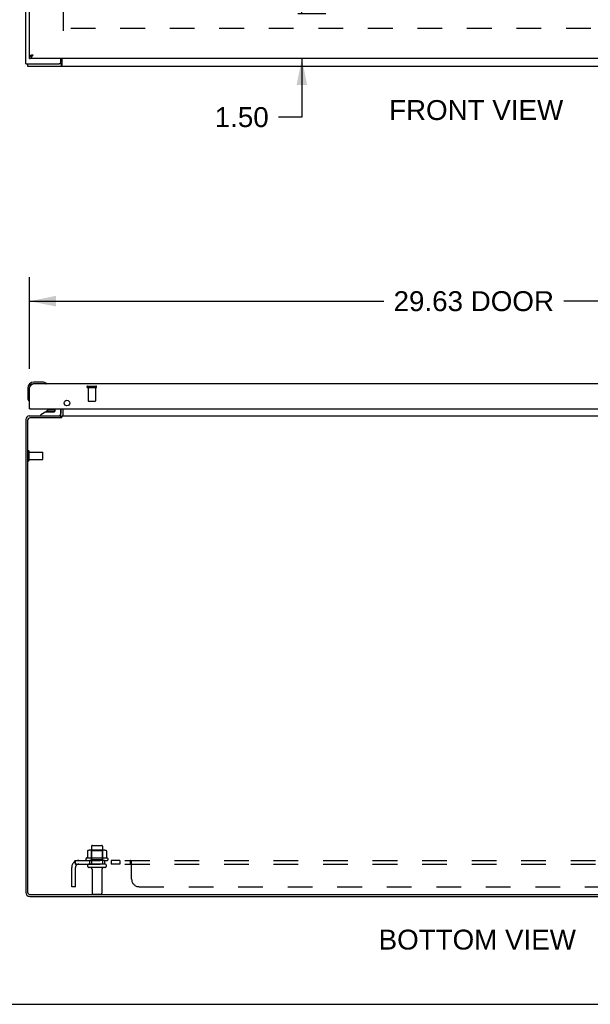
# Model space of a CAD drawing. Header units: inches. Extents: x 0 to 150, y 0 to 97.
# Tile 2 of 10: x 37 to 56, y 0 to 33. Entities that reach past the tile are written whole.
import ezdxf

# ---------------------------------------------------------------- set-up
doc = ezdxf.new("R2010")
doc.units = ezdxf.units.IN
doc.header["$LTSCALE"] = 8.257143
doc.header["$MEASUREMENT"] = 0
doc.linetypes.add('HIDDEN', pattern=[0.2, 0.1, -0.1])
doc.layers.get('0').update_dxf_attribs({"linetype": 'CONTINUOUS'})
for name, color, linetype in [('02___PRT_ALL_AXES', 7, 'CONTINUOUS'), ('DEFAULT_2', 8, 'HIDDEN'), ('DIMENSIONS', 7, 'CONTINUOUS')]:
    doc.layers.add(name, color=color, linetype=linetype)
doc.styles.get("Standard").update_dxf_attribs({"font": 'arial.ttf'})
doc.dimstyles.new('DIMSTYLE_1', dxfattribs={"dimtxt": 0.662338, "dimasz": 0.883117, "dimexe": 0.09, "dimexo": 0.07, "dimgap": 0.0375, "dimtad": 0, "dimtih": 1, "dimtoh": 1, "dimzin": 4, "dimdsep": 46, "dimtxsty": 'Standard', "dimblk": '_FILLED', "dimblk1": '_FILLED', "dimblk2": '_FILLED', "dimcen": 0.09, "dimadec": 3, "dimazin": 1, "dimtfac": 1, "dimtdec": 3, "dimtofl": 0, "dimtmove": 0, "dimatfit": 3, "dimldrblk": '_FILLED', "dimfxl": 0, "dimtolj": 1, "dimtzin": 4, "dimarcsym": 0})

# ---------------------------------------------------------------- blocks, each defined once
blk = doc.blocks.new('_FILLED')
at = {"color": 0, "linetype": 'ByBlock'}
blk.add_solid([(0, 0), (-1, 0.2), (-1, -0.2)], dxfattribs=at)
blk = doc.blocks.new('*D5')
at = {"layer": 'DIMENSIONS', "color": 2, "linetype": 'Continuous'}
for p, q in [((37.249, 21.161), (37.249, 24.211)), ((66.874, 21.161), (66.874, 24.211)), ((37.249, 23.416), (49.059, 23.416)), ((66.874, 23.416), (55.064, 23.416))]:
    blk.add_line(p, q, dxfattribs=at)
at = {"layer": 'DIMENSIONS', "color": 2, "linetype": 'Continuous', "xscale": 0.8831168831, "yscale": 0.8831168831, "zscale": 0.8831168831, "rotation": 180}
blk.add_blockref('_FILLED', (37.249, 23.416), dxfattribs=at)
at = {"layer": 'DIMENSIONS', "color": 2, "linetype": 'Continuous', "xscale": 0.8831168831, "yscale": 0.8831168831, "zscale": 0.8831168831}
blk.add_blockref('_FILLED', (66.874, 23.416), dxfattribs=at)
at = {"layer": 'DIMENSIONS', "color": 2, "linetype": 'Continuous', "insert": (52.061, 23.748), "char_height": 0.6623, "width": 5.34302, "attachment_point": 2, "line_spacing_factor": 0.9}
blk.add_mtext('29.63 DOOR', dxfattribs=at)
blk = doc.blocks.new('*D12')
at = {"layer": 'DIMENSIONS', "color": 2, "linetype": 'Continuous'}
for p, q in [((46.329, 32.997), (46.329, 34.763)), ((46.199, 32.997), (47.124, 32.997)), ((51.335, 31.497), (45.534, 31.497)), ((46.329, 31.497), (46.329, 29.546)), ((46.329, 29.546), (45.556, 29.546))]:
    blk.add_line(p, q, dxfattribs=at)
at = {"layer": 'DIMENSIONS', "color": 2, "linetype": 'Continuous', "xscale": 0.8831168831, "yscale": 0.8831168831, "zscale": 0.8831168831}
for p, rotation in [((46.329, 32.997), 270), ((46.329, 31.497), 90)]:
    blk.add_blockref('_FILLED', p, dxfattribs=dict(at, rotation=rotation))
at = {"layer": 'DIMENSIONS', "color": 2, "linetype": 'Continuous', "insert": (45.225, 29.877), "char_height": 0.6623, "width": 1.79988, "attachment_point": 3, "line_spacing_factor": 0.9}
blk.add_mtext('1.50', dxfattribs=at)

msp = doc.modelspace()

# ---------------------------------------------------------------- linework, layer by layer
at = {"color": 3, "linetype": 'Continuous'}
for p, q in [((37.124, 31.322), (37.124, 67.172)), ((37.249, 31.572), (37.249, 35.497)), ((66.874, 31.497), (37.249, 31.497)), ((37.305, 31.599), (37.3, 31.598)), ((37.31, 31.6), (37.305, 31.599)), ((37.316, 31.602), (37.31, 31.6)), ((37.321, 31.603), (37.316, 31.602)), ((37.327, 31.605), (37.321, 31.603)), ((37.336, 31.607), (37.327, 31.605)), ((37.348, 31.609), (37.336, 31.607)), ((37.347, 31.584), (37.351, 31.591)), ((37.366, 31.614), (37.348, 31.609)), ((37.351, 31.591), (37.356, 31.597)), ((37.356, 31.597), (37.366, 31.614)), ((38.299, 31.382), (38.299, 31.497)), ((38.326, 31.497), (38.326, 31.277)), ((37.124, 31.322), (38.239, 31.322)), ((37.187, 31.247), (67.061, 31.247)), ((66.757, 20.66), (37.366, 20.66)), ((37.249, 20.543), (37.257, 20.556)), ((37.249, 19.835), (37.249, 20.543)), ((37.257, 20.556), (37.262, 20.562)), ((37.262, 20.562), (37.266, 20.569)), ((37.264, 19.835), (66.859, 19.835)), ((38.299, 19.634), (38.299, 19.835)), ((38.376, 19.599), (38.376, 19.835)), ((37.124, 19.475), (37.124, 3.728)), ((37.187, 19.449), (37.187, 3.735)), ((37.241, 19.592), (38.299, 19.592)), ((38.301, 19.529), (37.267, 19.529)), ((38.303, 19.531), (38.301, 19.529)), ((38.305, 19.533), (38.303, 19.531)), ((38.308, 19.536), (38.305, 19.533)), ((38.313, 19.541), (38.308, 19.536)), ((38.316, 19.543), (38.313, 19.541)), ((38.326, 19.592), (38.326, 19.554)), ((38.326, 19.592), (65.922, 19.592)), ((37.267, 3.655), (66.981, 3.655)), ((37.26, 3.592), (66.988, 3.592))]:
    msp.add_line(p, q, dxfattribs=at)
at = {"color": 7, "linetype": 'Continuous'}
for p, q in [((37.249, 31.497), (37.249, 31.572)), ((37.187, 31.322), (37.187, 31.247)), ((38.301, 31.322), (38.239, 31.322)), ((38.301, 31.322), (38.301, 31.247)), ((37.678, 20.72), (37.389, 20.72)), ((37.716, 20.717), (37.678, 20.72)), ((37.814, 20.673), (37.814, 20.673)), ((37.189, 20.52), (37.189, 20.23)), ((37.189, 20.23), (37.192, 20.192)), ((37.234, 20.102), (37.235, 20.098)), ((37.235, 20.098), (37.235, 20.097)), ((37.264, 19.835), (37.249, 19.835)), ((37.799, 19.73), (37.623, 19.631)), ((37.799, 19.73), (38.076, 19.73)), ((37.957, 19.795), (37.887, 19.795)), ((37.957, 19.746), (37.887, 19.746)), ((38.027, 19.795), (37.957, 19.795)), ((37.957, 19.795), (37.957, 19.795)), ((38.027, 19.746), (37.957, 19.746)), ((37.957, 19.746), (37.957, 19.746)), ((38.107, 19.761), (38.107, 19.835)), ((38.292, 19.835), (38.292, 19.671)), ((38.374, 19.634), (38.374, 19.835)), ((37.623, 19.592), (37.623, 19.631)), ((38.299, 19.529), (38.299, 19.592)), ((38.316, 19.543), (38.299, 19.569)), ((0, 0), (150.13, 0))]:
    msp.add_line(p, q, dxfattribs=at)
at = {"color": 3, "linetype": 'Continuous'}
for points in [[(37.3, 31.598), (37.297, 31.597), (37.295, 31.596), (37.292, 31.595), (37.29, 31.595), (37.288, 31.594), (37.285, 31.593), (37.283, 31.593), (37.281, 31.592), (37.279, 31.591), (37.277, 31.591), (37.275, 31.59), (37.273, 31.589), (37.271, 31.588), (37.27, 31.588), (37.268, 31.587), (37.266, 31.586), (37.265, 31.586), (37.263, 31.585), (37.262, 31.584), (37.26, 31.584), (37.259, 31.583), (37.258, 31.582), (37.257, 31.581), (37.256, 31.581), (37.255, 31.58), (37.254, 31.579), (37.253, 31.579), (37.252, 31.578), (37.252, 31.577), (37.251, 31.577), (37.25, 31.576), (37.25, 31.575), (37.25, 31.574), (37.249, 31.574), (37.249, 31.573), (37.249, 31.572), (37.249, 31.572)], [(37.249, 31.497), (37.251, 31.497), (37.253, 31.497), (37.255, 31.497), (37.257, 31.497), (37.259, 31.498), (37.262, 31.498), (37.264, 31.499), (37.266, 31.5), (37.268, 31.5), (37.27, 31.501), (37.272, 31.502), (37.274, 31.503), (37.276, 31.504), (37.278, 31.506), (37.28, 31.507), (37.282, 31.508), (37.284, 31.51), (37.287, 31.511), (37.289, 31.513), (37.291, 31.515), (37.293, 31.516), (37.295, 31.518), (37.297, 31.52), (37.299, 31.522), (37.301, 31.524), (37.303, 31.526), (37.305, 31.529), (37.307, 31.531), (37.31, 31.533), (37.312, 31.536), (37.314, 31.538), (37.316, 31.541), (37.318, 31.543), (37.32, 31.546), (37.322, 31.549), (37.324, 31.551), (37.326, 31.554), (37.328, 31.557), (37.33, 31.56), (37.333, 31.563), (37.335, 31.566), (37.337, 31.569)], [(37.337, 31.569), (37.339, 31.572), (37.341, 31.575), (37.343, 31.578), (37.347, 31.584)], [(38.326, 31.277), (38.325, 31.276), (38.323, 31.274), (38.322, 31.272), (38.321, 31.27), (38.319, 31.268), (38.318, 31.265), (38.317, 31.263), (38.316, 31.261), (38.314, 31.259), (38.313, 31.257), (38.312, 31.255), (38.311, 31.253), (38.309, 31.251), (38.308, 31.25), (38.307, 31.249), (38.305, 31.248), (38.304, 31.247), (38.303, 31.247), (38.302, 31.247), (38.301, 31.247)], [(37.266, 20.569), (37.27, 20.575), (37.272, 20.578), (37.274, 20.581), (37.276, 20.584), (37.278, 20.588), (37.28, 20.591), (37.282, 20.594), (37.284, 20.596), (37.287, 20.599), (37.289, 20.602), (37.291, 20.605), (37.293, 20.608), (37.295, 20.61), (37.297, 20.613), (37.299, 20.616), (37.301, 20.618), (37.303, 20.621), (37.305, 20.623), (37.307, 20.626), (37.31, 20.628), (37.312, 20.63), (37.314, 20.632), (37.316, 20.634), (37.318, 20.636), (37.32, 20.638), (37.322, 20.64), (37.324, 20.642), (37.326, 20.644), (37.328, 20.645), (37.33, 20.647), (37.333, 20.648), (37.335, 20.65), (37.337, 20.651), (37.339, 20.652), (37.341, 20.653), (37.343, 20.654), (37.345, 20.655), (37.347, 20.656), (37.349, 20.657), (37.351, 20.658), (37.353, 20.658), (37.356, 20.659), (37.358, 20.659), (37.36, 20.659), (37.362, 20.66), (37.364, 20.66), (37.366, 20.66)], [(38.28, 19.599), (38.28, 19.599), (38.281, 19.599), (38.282, 19.599), (38.283, 19.599), (38.284, 19.599), (38.285, 19.598), (38.286, 19.597), (38.288, 19.597)], [(38.288, 19.597), (38.291, 19.595), (38.292, 19.594), (38.294, 19.593), (38.295, 19.593), (38.296, 19.592), (38.298, 19.592), (38.299, 19.592)], [(38.326, 19.554), (38.325, 19.552), (38.323, 19.551), (38.322, 19.55), (38.321, 19.548), (38.319, 19.547), (38.318, 19.545), (38.317, 19.544), (38.316, 19.543)], [(38.369, 19.598), (38.368, 19.598), (38.366, 19.597), (38.365, 19.597), (38.364, 19.596), (38.362, 19.595), (38.361, 19.594), (38.359, 19.594), (38.358, 19.593)], [(38.376, 19.599), (38.375, 19.599), (38.374, 19.599), (38.373, 19.599), (38.372, 19.599), (38.37, 19.599), (38.369, 19.598)]]:
    msp.add_lwpolyline(points, dxfattribs=at)
at = {"color": 7, "linetype": 'Continuous'}
for points in [[(37.249, 31.572), (37.251, 31.572), (37.253, 31.572), (37.255, 31.572), (37.257, 31.572), (37.259, 31.572), (37.262, 31.572), (37.264, 31.572), (37.266, 31.573), (37.268, 31.573), (37.27, 31.573), (37.272, 31.574), (37.274, 31.574), (37.276, 31.574), (37.278, 31.575), (37.28, 31.575), (37.282, 31.576), (37.284, 31.576), (37.287, 31.577), (37.289, 31.577), (37.291, 31.578), (37.293, 31.579), (37.295, 31.579), (37.297, 31.58), (37.299, 31.581), (37.301, 31.582), (37.303, 31.582), (37.305, 31.583), (37.307, 31.584), (37.31, 31.585), (37.312, 31.586), (37.314, 31.587), (37.316, 31.587), (37.318, 31.588), (37.32, 31.589), (37.322, 31.59), (37.324, 31.591)], [(38.31, 31.326), (38.309, 31.325), (38.308, 31.324), (38.306, 31.324), (38.305, 31.323), (38.304, 31.322), (38.303, 31.322), (38.302, 31.322), (38.301, 31.322)], [(38.326, 31.333), (38.325, 31.333), (38.324, 31.333), (38.323, 31.333), (38.322, 31.333), (38.321, 31.333), (38.319, 31.333), (38.318, 31.332), (38.317, 31.332), (38.315, 31.331), (38.314, 31.33), (38.313, 31.329), (38.312, 31.328), (38.31, 31.326)], [(37.814, 20.673), (37.812, 20.674), (37.811, 20.674), (37.807, 20.675)], [(37.235, 20.097), (37.236, 20.095), (37.236, 20.095)]]:
    msp.add_lwpolyline(points, dxfattribs=at)
at = {"color": 3, "linetype": 'Continuous'}
msp.add_circle((38.499, 20.023), 0.094, dxfattribs=at)
for centre, radius, start, end in [((38.239, 31.382), 0.06, 270, 360), ((37.366, 20.543), 0.117, 90, 180), ((37.264, 19.85), 0.015, 180, 270), ((37.241, 19.475), 0.117, 90, 180), ((37.267, 19.449), 0.08, 90, 180), ((38.257, 19.634), 0.042, 270, 360), ((37.26, 3.728), 0.136, 180, 270), ((37.267, 3.735), 0.08, 180, 270)]:
    msp.add_arc(centre, radius, start, end, dxfattribs=at)
at = {"color": 7, "linetype": 'Continuous'}
for centre, radius, start, end in [((37.389, 20.52), 0.2, 90, 180), ((37.678, 20.47), 0.25, 59.1101, 90), ((37.799, 20.675), 0.015, 270, 353.6204), ((37.799, 20.671), 0.015, 6.3796, 59.1101), ((37.439, 20.23), 0.25, 180, 210.8899), ((37.237, 20.11), 0.015, 210.8899, 263.6204), ((37.234, 20.11), 0.015, 276.3796, 360), ((37.887, 19.705), 0.09, 90, 163.8589), ((37.887, 19.656), 0.09, 90, 124.6434), ((38.027, 19.705), 0.09, 30.3677, 90), ((38.027, 19.656), 0.09, 55.8656, 90), ((38.076, 19.761), 0.031, 270, 360), ((38.213, 19.671), 0.079, 270, 360), ((38.257, 19.634), 0.117, 342.2172, 360)]:
    msp.add_arc(centre, radius, start, end, dxfattribs=at)
at = {"layer": '02___PRT_ALL_AXES', "color": 8, "linetype": 'HIDDEN'}
for p, q in [((39.2, 20.542), (39.2, 20.095)), ((39.2, 20.542), (39.448, 20.542)), ((39.448, 20.542), (39.448, 20.095)), ((37.242, 18.143), (37.242, 18.391)), ((37.242, 18.391), (37.689, 18.391)), ((37.242, 18.143), (37.689, 18.143)), ((39.316, 5.262), (39.316, 4.667)), ((39.682, 5.262), (39.682, 4.667)), ((39.855, 4.862), (39.143, 4.862)), ((39.165, 4.792), (39.249, 4.792)), ((39.249, 4.792), (39.249, 4.667)), ((39.749, 4.792), (39.249, 4.792)), ((39.749, 4.667), (39.249, 4.667)), ((39.749, 4.792), (39.749, 4.667)), ((39.749, 4.792), (39.833, 4.792)), ((39.977, 4.792), (39.977, 4.667)), ((40.258, 4.792), (39.977, 4.792)), ((40.258, 4.667), (39.977, 4.667)), ((40.258, 4.792), (40.258, 4.667)), ((39.333, 4.498), (39.333, 3.697)), ((39.665, 4.498), (39.665, 3.697))]:
    msp.add_line(p, q, dxfattribs=at)
at = {"layer": '02___PRT_ALL_AXES', "color": 7, "linetype": 'Continuous'}
for start, end in [(171.3788, 174.3159), (167.6738, 168.0893)]:
    msp.add_arc((37.389, 20.52), 0.2, start, end, dxfattribs=at)
at = {"layer": '02___PRT_ALL_AXES', "color": 8, "linetype": 'HIDDEN'}
for centre, radius, start, end in [((39.165, 4.83), 0.0384, 124.4497, 270), ((39.499, 4.262), 0.698, 117.6814, 120.6631), ((39.499, 4.262), 0.698, 59.3369, 62.3186), ((39.833, 4.83), 0.0384, 270, 55.5503)]:
    msp.add_arc(centre, radius, start, end, dxfattribs=at)
at = {"layer": 'DEFAULT_2', "color": 8, "linetype": 'HIDDEN'}
for p, q in [((38.374, 66.072), (38.374, 32.422)), ((65.872, 32.497), (38.376, 32.497)), ((39.182, 20.585), (39.466, 20.585)), ((39.182, 20.542), (39.466, 20.542)), ((39.21, 20.085), (39.438, 20.085)), ((37.199, 18.125), (37.199, 18.409)), ((37.242, 18.125), (37.242, 18.409)), ((37.699, 18.153), (37.699, 18.381)), ((39.346, 5.292), (39.652, 5.292)), ((39.18, 5.106), (39.18, 4.888)), ((39.755, 5.128), (39.243, 5.128)), ((39.315, 5.108), (39.295, 5.128)), ((39.315, 4.812), (39.315, 5.108)), ((39.682, 5.108), (39.315, 5.108)), ((39.682, 5.108), (39.702, 5.128)), ((39.682, 4.812), (39.682, 5.108)), ((39.818, 5.106), (39.818, 4.888)), ((38.742, 4.738), (38.821, 4.641)), ((38.78, 4.667), (38.78, 4.792)), ((38.78, 4.792), (65.468, 4.792)), ((38.78, 4.724), (38.78, 4.723)), ((38.78, 4.667), (65.468, 4.667)), ((38.785, 4.705), (38.785, 4.706)), ((38.785, 4.703), (38.785, 4.705)), ((38.786, 4.701), (38.785, 4.703)), ((38.787, 4.7), (38.786, 4.701)), ((38.787, 4.698), (38.787, 4.7)), ((38.788, 4.697), (38.787, 4.698)), ((38.808, 4.649), (38.802, 4.654)), ((39.315, 4.812), (39.295, 4.792)), ((39.682, 4.812), (39.315, 4.812)), ((39.682, 4.812), (39.702, 4.792)), ((40.62, 4.667), (40.62, 4.792)), ((40.621, 4.792), (40.62, 4.792)), ((40.621, 4.667), (40.62, 4.667)), ((40.645, 4.756), (40.641, 4.766)), ((40.647, 4.642), (40.646, 4.642)), ((40.655, 4.167), (40.655, 4.738)), ((38.655, 3.917), (38.655, 4.555)), ((38.78, 3.917), (38.78, 4.555)), ((39.763, 4.561), (39.234, 4.561)), ((38.78, 3.917), (38.655, 3.917)), ((39.363, 3.667), (39.635, 3.667)), ((40.905, 3.917), (63.343, 3.917))]:
    msp.add_line(p, q, dxfattribs=at)
for points in [[(39.186, 5.116), (39.185, 5.115), (39.183, 5.114), (39.182, 5.113), (39.181, 5.111), (39.181, 5.11), (39.18, 5.108), (39.18, 5.106)], [(39.812, 5.116), (39.813, 5.115), (39.815, 5.114), (39.816, 5.113), (39.817, 5.111), (39.817, 5.11), (39.818, 5.108), (39.818, 5.106)], [(38.742, 4.738), (38.744, 4.74), (38.746, 4.742), (38.747, 4.744), (38.749, 4.747), (38.751, 4.75), (38.753, 4.753), (38.754, 4.756), (38.756, 4.759), (38.757, 4.763)], [(38.757, 4.763), (38.76, 4.769), (38.762, 4.773), (38.763, 4.776), (38.764, 4.778), (38.766, 4.781), (38.768, 4.784), (38.769, 4.786), (38.771, 4.788), (38.773, 4.789), (38.774, 4.79), (38.776, 4.791), (38.778, 4.791), (38.779, 4.792), (38.78, 4.792)], [(38.78, 4.726), (38.78, 4.726), (38.78, 4.726), (38.78, 4.727), (38.78, 4.726), (38.78, 4.726), (38.78, 4.726), (38.78, 4.726), (38.78, 4.725), (38.78, 4.725), (38.78, 4.725), (38.78, 4.724), (38.78, 4.724)], [(38.785, 4.706), (38.784, 4.708), (38.784, 4.709), (38.784, 4.709), (38.783, 4.71), (38.783, 4.711), (38.783, 4.712), (38.783, 4.712), (38.783, 4.713), (38.783, 4.714), (38.782, 4.715), (38.782, 4.715), (38.782, 4.716), (38.782, 4.717), (38.782, 4.717), (38.782, 4.718), (38.781, 4.719), (38.781, 4.72), (38.781, 4.72), (38.781, 4.721), (38.781, 4.722), (38.781, 4.722), (38.781, 4.723), (38.781, 4.723), (38.78, 4.724), (38.78, 4.725), (38.78, 4.725), (38.78, 4.725), (38.78, 4.726), (38.78, 4.726)], [(38.802, 4.654), (38.8, 4.655), (38.799, 4.657), (38.797, 4.659), (38.794, 4.66), (38.792, 4.662), (38.79, 4.663), (38.788, 4.664), (38.787, 4.665), (38.785, 4.666), (38.783, 4.666), (38.782, 4.667), (38.78, 4.667)], [(38.803, 4.663), (38.803, 4.663), (38.803, 4.663), (38.803, 4.663), (38.803, 4.663), (38.803, 4.663), (38.803, 4.664), (38.802, 4.664), (38.802, 4.664), (38.802, 4.665), (38.802, 4.665), (38.801, 4.666), (38.801, 4.666), (38.801, 4.667), (38.801, 4.667), (38.8, 4.668), (38.8, 4.668), (38.8, 4.669), (38.799, 4.67), (38.799, 4.67), (38.799, 4.671), (38.798, 4.672), (38.798, 4.672), (38.797, 4.673), (38.797, 4.674), (38.797, 4.674), (38.796, 4.675), (38.796, 4.676), (38.796, 4.677), (38.795, 4.677), (38.795, 4.678), (38.795, 4.679), (38.794, 4.68), (38.794, 4.681), (38.794, 4.681), (38.793, 4.682), (38.793, 4.683), (38.792, 4.684), (38.792, 4.685), (38.792, 4.686), (38.791, 4.687), (38.791, 4.688), (38.791, 4.688), (38.79, 4.689), (38.79, 4.69), (38.79, 4.691), (38.789, 4.692), (38.789, 4.693), (38.789, 4.694), (38.788, 4.695), (38.788, 4.696), (38.788, 4.697)], [(38.8, 4.667), (38.801, 4.666), (38.801, 4.666), (38.801, 4.665), (38.802, 4.665), (38.802, 4.664), (38.802, 4.664), (38.802, 4.664), (38.803, 4.663), (38.803, 4.663), (38.803, 4.663), (38.803, 4.663), (38.803, 4.663)], [(38.821, 4.641), (38.821, 4.641), (38.82, 4.641), (38.819, 4.641), (38.818, 4.641), (38.818, 4.641), (38.817, 4.642), (38.816, 4.642), (38.815, 4.643), (38.813, 4.644), (38.812, 4.645), (38.811, 4.646), (38.809, 4.647), (38.808, 4.649)], [(39.18, 4.888), (39.18, 4.887), (39.18, 4.886), (39.179, 4.885), (39.179, 4.884), (39.179, 4.883), (39.178, 4.883), (39.178, 4.882), (39.178, 4.882), (39.177, 4.881), (39.177, 4.881), (39.177, 4.881), (39.176, 4.881), (39.176, 4.88), (39.176, 4.88), (39.176, 4.88), (39.175, 4.88), (39.175, 4.88), (39.175, 4.879)], [(39.823, 4.879), (39.823, 4.88), (39.823, 4.88), (39.822, 4.88), (39.822, 4.88), (39.822, 4.88), (39.821, 4.881), (39.821, 4.881), (39.821, 4.881), (39.821, 4.881), (39.82, 4.882), (39.82, 4.882), (39.82, 4.883), (39.819, 4.883), (39.819, 4.884), (39.818, 4.885), (39.818, 4.886), (39.818, 4.887), (39.818, 4.888)], [(40.638, 4.773), (40.637, 4.776), (40.635, 4.778), (40.634, 4.781), (40.632, 4.784), (40.63, 4.786), (40.629, 4.788), (40.627, 4.789), (40.625, 4.79), (40.624, 4.791), (40.622, 4.791), (40.621, 4.792), (40.62, 4.792)], [(40.629, 4.662), (40.627, 4.663), (40.626, 4.664), (40.625, 4.665), (40.623, 4.666), (40.622, 4.666), (40.621, 4.667), (40.62, 4.667)], [(40.63, 4.66), (40.629, 4.662), (40.627, 4.663), (40.626, 4.664)], [(40.632, 4.657), (40.631, 4.659), (40.63, 4.66)], [(40.635, 4.778), (40.634, 4.781), (40.632, 4.784)], [(40.638, 4.649), (40.637, 4.65), (40.636, 4.652), (40.635, 4.654), (40.632, 4.657)], [(40.641, 4.766), (40.64, 4.769), (40.638, 4.773)], [(40.643, 4.644), (40.642, 4.645), (40.64, 4.646), (40.639, 4.647), (40.638, 4.649)], [(40.655, 4.641), (40.654, 4.641), (40.652, 4.641), (40.651, 4.641), (40.65, 4.641), (40.648, 4.641), (40.647, 4.642), (40.646, 4.642), (40.644, 4.643), (40.643, 4.644), (40.642, 4.645), (40.64, 4.646)], [(40.655, 4.738), (40.654, 4.74), (40.652, 4.742), (40.651, 4.744), (40.65, 4.747), (40.648, 4.75), (40.647, 4.753), (40.645, 4.756)], [(40.652, 4.742), (40.651, 4.744), (40.65, 4.747), (40.648, 4.75), (40.647, 4.753)], [(40.655, 4.641), (40.654, 4.641), (40.652, 4.641), (40.651, 4.641)]]:
    msp.add_lwpolyline(points, dxfattribs=at)
for centre, radius, start, end in [((39.182, 20.563), 0.0215, 90, 270), ((39.466, 20.563), 0.0215, 270, 90), ((39.21, 20.095), 0.01, 180, 270), ((39.438, 20.095), 0.01, 270, 360), ((37.22, 18.409), 0.0215, 360, 180), ((37.689, 18.381), 0.01, 360, 90), ((37.22, 18.125), 0.0215, 180, 0), ((37.689, 18.153), 0.01, 270, 0), ((39.346, 5.262), 0.03, 90, 180), ((39.652, 5.262), 0.03, 0, 90), ((39.243, 4.987), 0.141, 90, 113.95), ((39.755, 4.987), 0.141, 66.05, 90), ((38.892, 4.555), 0.237, 90, 180), ((38.892, 4.555), 0.112, 90, 180), ((39.234, 4.614), 0.053, 90, 270), ((39.763, 4.614), 0.053, 270, 90), ((39.27, 4.498), 0.0625, 0, 90), ((39.727, 4.498), 0.0625, 90, 180), ((40.905, 4.167), 0.25, 180, 270), ((39.363, 3.697), 0.03, 180, 270), ((39.635, 3.697), 0.03, 270, 360)]:
    msp.add_arc(centre, radius, start, end, dxfattribs=at)

# ---------------------------------------------------------------- texts
at = {"layer": 'DIMENSIONS', "color": 2, "linetype": 'Continuous', "attachment_point": 2, "line_spacing_factor": 0.9}
for s, insert, char_height, width in [('FRONT VIEW', (52.14, 30.112), 0.6623, 5.79607), ('BOTTOM VIEW', (52.178, 2.486), 0.66234, 6.56428)]:
    msp.add_mtext(s, dxfattribs=dict(at, insert=insert, char_height=char_height, width=width))

# ---------------------------------------------------------------- dimensions: what is measured, and where the dimension line sits
at = {"layer": 'DIMENSIONS', "color": 2, "linetype": 'Continuous'}
dim = msp.add_linear_dim(base=(46.329, 31.497), p1=(47.194, 32.997), p2=(51.405, 31.497), angle=270, dimstyle='DIMSTYLE_1', dxfattribs=at)
dim.commit()
dim.dimension.update_dxf_attribs({"geometry": '*D12', "text_midpoint": (44.354, 29.543), "dimtype": 160})
dim = msp.add_linear_dim(base=(66.873978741, 23.416499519), p1=(37.248978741, 21.090956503), p2=(66.873978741, 21.090956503), text='<> DOOR', dimstyle='DIMSTYLE_1', dxfattribs=at)
dim.commit()
dim.dimension.update_dxf_attribs({"geometry": '*D5', "text_midpoint": (52.061478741, 23.416499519), "dimtype": 160})

doc.saveas('drawing.dxf')
